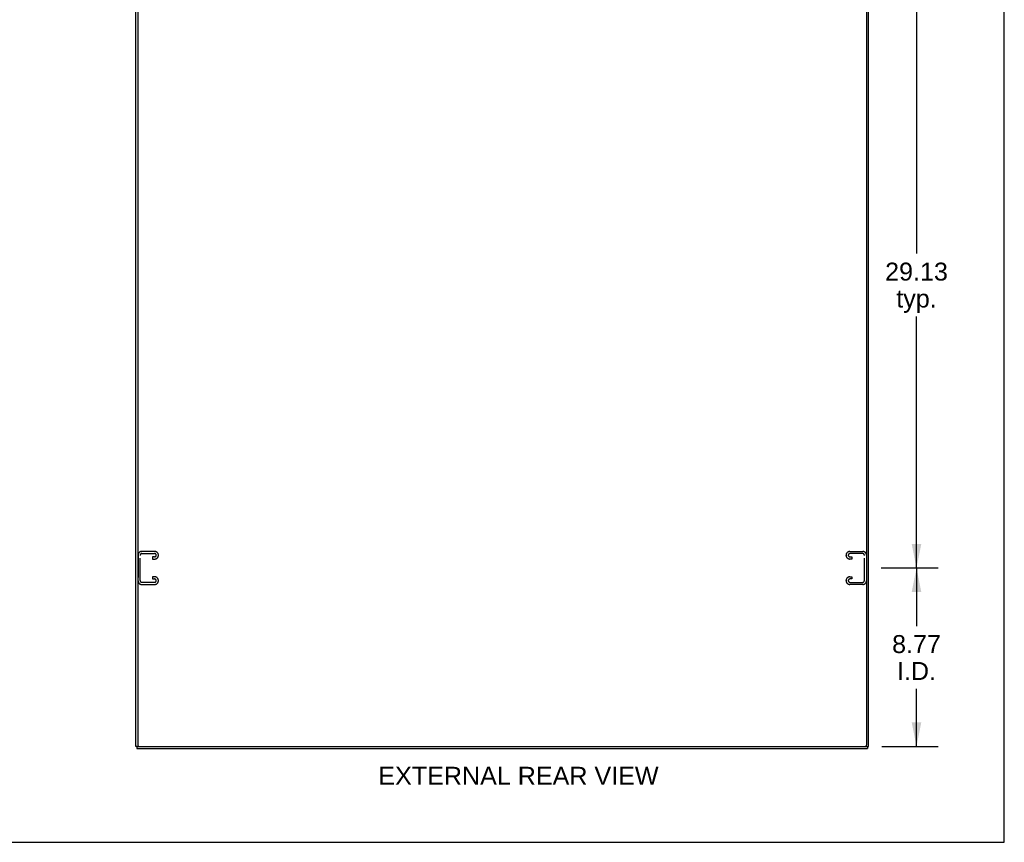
# Model space of a CAD drawing. Header units: inches. Extents: x 0 to 200, y 0 to 129.
# Tile 15 of 17: x 152 to 200, y 0 to 40. Entities that reach past the tile are written whole.
import ezdxf

# ---------------------------------------------------------------- set-up
doc = ezdxf.new("R2010")
doc.units = ezdxf.units.IN
doc.header["$LTSCALE"] = 11
doc.header["$MEASUREMENT"] = 0
doc.linetypes.add('HIDDEN', pattern=[0.2, 0.1, -0.1])
doc.layers.get('0').update_dxf_attribs({"linetype": 'CONTINUOUS'})
doc.layers.add('DEFAULT_2', color=8, linetype='HIDDEN')
doc.layers.add('DIMENSIONS', color=7, linetype='CONTINUOUS')
doc.styles.get("Standard").update_dxf_attribs({"font": 'arial.ttf'})
doc.dimstyles.new('DIMSTYLE_1', dxfattribs={"dimtxt": 0.882353, "dimasz": 1.176471, "dimexe": 0.09, "dimexo": 0.07, "dimgap": 0.0375, "dimtad": 0, "dimtih": 1, "dimtoh": 1, "dimzin": 4, "dimdsep": 46, "dimtxsty": 'Standard', "dimblk": '_FILLED', "dimblk1": '_FILLED', "dimblk2": '_FILLED', "dimcen": 0.09, "dimazin": 1, "dimtfac": 1, "dimtdec": 3, "dimtofl": 0, "dimtmove": 0, "dimatfit": 3, "dimldrblk": '_FILLED', "dimfxl": 1, "dimtolj": 1, "dimtzin": 4, "dimarcsym": 0})

# ---------------------------------------------------------------- blocks, each defined once
blk = doc.blocks.new('_FILLED')
at = {"color": 0, "linetype": 'ByBlock'}
blk.add_solid([(0, 0), (-1, 0.2), (-1, -0.2)], dxfattribs=at)
blk = doc.blocks.new('*D5')
at = {"layer": 'DIMENSIONS', "color": 2, "linetype": 'Continuous'}
for p, q in [((193.95, 13.483), (196.746, 13.483)), ((195.687, 13.483), (195.687, 10.624)), ((195.687, 4.712), (195.687, 7.536)), ((193.981, 4.712), (196.746, 4.712))]:
    blk.add_line(p, q, dxfattribs=at)
at = {"layer": 'DIMENSIONS', "color": 2, "linetype": 'Continuous', "xscale": 1.1764705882, "yscale": 1.1764705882, "zscale": 1.1764705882}
for p, rotation in [((195.687, 13.483), 90), ((195.687, 4.712), 270)]:
    blk.add_blockref('_FILLED', p, dxfattribs=dict(at, rotation=rotation))
at = {"layer": 'DIMENSIONS', "color": 2, "linetype": 'Continuous', "insert": (195.687, 10.183), "char_height": 0.8824, "width": 2.39777, "attachment_point": 2, "line_spacing_factor": 0.9}
blk.add_mtext('8.77\\PI.D.', dxfattribs=at)
blk = doc.blocks.new('*D6')
at = {"layer": 'DIMENSIONS', "color": 2, "linetype": 'Continuous'}
for p, q in [((193.95, 42.608), (196.746, 42.608)), ((195.687, 42.608), (195.687, 28.928)), ((195.687, 13.483), (195.687, 25.84)), ((193.95, 13.483), (196.746, 13.483))]:
    blk.add_line(p, q, dxfattribs=at)
at = {"layer": 'DIMENSIONS', "color": 2, "linetype": 'Continuous', "xscale": 1.1764705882, "yscale": 1.1764705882, "zscale": 1.1764705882}
for p, rotation in [((195.687, 42.608), 90), ((195.687, 13.483), 270)]:
    blk.add_blockref('_FILLED', p, dxfattribs=dict(at, rotation=rotation))
at = {"layer": 'DIMENSIONS', "color": 2, "linetype": 'Continuous', "insert": (195.687, 28.487), "char_height": 0.8824, "width": 3.08332, "attachment_point": 2, "line_spacing_factor": 0.9}
blk.add_mtext('29.13\\Ptyp.', dxfattribs=at)

msp = doc.modelspace()

# ---------------------------------------------------------------- linework, layer by layer
at = {"color": 7, "linetype": 'Continuous'}
for p, q in [((200, 0), (200, 129.412)), ((157.386, 4.712), (157.334, 4.712)), ((157.386, 4.712), (157.386, 4.608)), ((157.403, 4.712), (157.495, 4.712)), ((157.438, 4.775), (157.438, 4.712)), ((193.173, 4.712), (193.265, 4.712)), ((193.23, 4.712), (193.23, 4.775)), ((193.282, 4.712), (193.334, 4.712)), ((193.282, 4.712), (193.282, 4.608)), ((0, 0), (200, 0))]:
    msp.add_line(p, q, dxfattribs=at)
at = {"color": 3, "linetype": 'Continuous'}
for p, q in [((157.334, 4.712), (157.334, 76.504)), ((157.438, 76.442), (157.438, 4.775)), ((193.23, 76.442), (193.23, 4.775)), ((193.334, 4.712), (193.334, 76.504)), ((157.386, 4.608), (193.282, 4.608)), ((157.501, 4.712), (193.168, 4.712))]:
    msp.add_line(p, q, dxfattribs=at)
for centre, start, end in [((157.501, 4.775), 180, 270), ((193.168, 4.775), 270, 360)]:
    msp.add_arc(centre, 0.0625, start, end, dxfattribs=at)
at = {"layer": 'DEFAULT_2', "color": 8, "linetype": 'HIDDEN'}
for p, q in [((157.449, 14.116), (157.449, 12.851)), ((157.553, 12.865), (157.553, 14.102)), ((158.269, 14.296), (157.629, 14.296)), ((157.643, 14.192), (158.255, 14.192)), ((158.449, 14.101), (158.449, 14.116)), ((192.23, 14.101), (192.23, 14.116)), ((192.41, 14.296), (193.05, 14.296)), ((193.036, 14.192), (192.424, 14.192)), ((193.126, 12.865), (193.126, 14.102)), ((158.255, 14.025), (158.167, 14.025)), ((158.167, 14.025), (158.167, 13.921)), ((158.167, 13.921), (158.269, 13.921)), ((192.511, 13.921), (192.41, 13.921)), ((192.424, 14.025), (192.511, 14.025)), ((192.511, 14.025), (192.511, 13.921)), ((157.629, 12.671), (158.269, 12.671)), ((158.255, 12.775), (157.643, 12.775)), ((158.269, 13.046), (158.167, 13.046)), ((158.167, 13.046), (158.167, 12.942)), ((158.167, 12.942), (158.255, 12.942)), ((158.449, 12.851), (158.449, 12.866)), ((192.23, 12.851), (192.23, 12.866)), ((192.41, 13.046), (192.511, 13.046)), ((193.05, 12.671), (192.41, 12.671)), ((192.511, 12.942), (192.424, 12.942)), ((192.424, 12.775), (193.036, 12.775)), ((192.511, 13.046), (192.511, 12.942))]:
    msp.add_line(p, q, dxfattribs=at)
for centre, radius, start, end in [((157.629, 14.116), 0.18, 90, 180), ((157.643, 14.102), 0.09, 90, 180), ((158.255, 14.102), 0.09, 4.1416, 90), ((158.255, 14.115), 0.09, 270, 355.8584), ((158.269, 14.116), 0.18, 0, 90), ((158.269, 14.101), 0.18, 270, 360), ((192.41, 14.116), 0.18, 90, 180), ((192.41, 14.101), 0.18, 180, 270), ((192.424, 14.102), 0.09, 90, 175.8584), ((192.424, 14.115), 0.09, 184.1416, 270), ((193.036, 14.102), 0.09, 0, 90), ((193.05, 14.116), 0.18, 0, 90), ((157.629, 12.851), 0.18, 180, 270), ((157.643, 12.865), 0.09, 180, 270), ((158.255, 12.852), 0.09, 4.1416, 90), ((158.255, 12.865), 0.09, 270, 355.8584), ((158.269, 12.866), 0.18, 0, 90), ((158.269, 12.851), 0.18, 270, 360), ((192.41, 12.866), 0.18, 90, 180), ((192.41, 12.851), 0.18, 180, 270), ((192.424, 12.852), 0.09, 90, 175.8584), ((192.424, 12.865), 0.09, 184.1416, 270), ((193.036, 12.865), 0.09, 270, 360), ((193.05, 12.851), 0.18, 270, 360)]:
    msp.add_arc(centre, radius, start, end, dxfattribs=at)

# ---------------------------------------------------------------- texts
at = {"layer": 'DIMENSIONS', "color": 2, "linetype": 'Continuous', "insert": (176.135, 3.71), "char_height": 0.88235, "width": 13.73715, "attachment_point": 2, "line_spacing_factor": 0.9}
msp.add_mtext('EXTERNAL REAR VIEW', dxfattribs=at)

# ---------------------------------------------------------------- dimensions: what is measured, and where the dimension line sits
at = {"layer": 'DIMENSIONS', "color": 2, "linetype": 'Continuous'}
for base, p1, p2, text, picture, middle in [((195.687288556, 42.608483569), (193.879697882, 13.483483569), (193.879697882, 42.608483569), '<>\\Ptyp.', '*D6', (195.687288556, 27.384218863)), ((195.687, 13.483), (193.911, 4.712), (193.88, 13.483), '<>\\PI.D.', '*D5', (195.687, 9.08))]:
    dim = msp.add_linear_dim(base=base, p1=p1, p2=p2, angle=90, text=text, dimstyle='DIMSTYLE_1', dxfattribs=at)
    dim.commit()
    dim.dimension.update_dxf_attribs({"geometry": picture, "text_midpoint": middle, "dimtype": 160})

doc.saveas('drawing.dxf')
